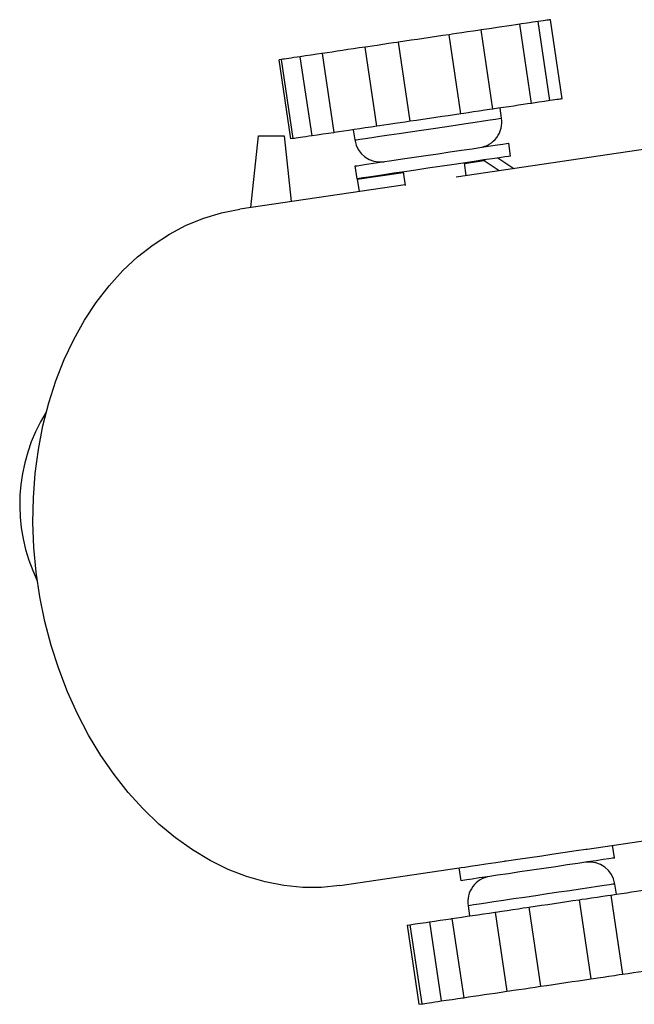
# Model space of a CAD drawing. Header units: millimetres. Extents: x 43 to 173, y 15 to 205.
# Tile 1 of 15: x 57 to 81, y 15 to 53. Entities that reach past the tile are written whole.
import ezdxf

# ---------------------------------------------------------------- set-up
doc = ezdxf.new("R2010")
doc.units = ezdxf.units.MM

msp = doc.modelspace()

# ---------------------------------------------------------------- linework, layer by layer
at = {"color": 7, "linetype": 'Continuous', "lineweight": 25}
for p, q in [((77.4433, 50.0626), (76.9896, 53.1292)), ((77.9231, 50.1336), (77.4694, 53.2002)), ((75.2275, 49.7348), (74.7738, 52.8014)), ((76.7322, 49.9574), (76.2785, 53.024)), ((72.0328, 49.2622), (71.5792, 52.3288)), ((73.9877, 49.5514), (73.534, 52.618)), ((70.738, 49.0706), (70.2844, 52.1372)), ((67.0423, 51.6576), (66.9533, 51.6444)), ((67.4069, 48.5778), (66.9533, 51.6444)), ((67.496, 48.591), (67.0423, 51.6576)), ((68.2244, 48.6987), (67.7707, 51.7654)), ((69.0797, 48.8253), (68.626, 51.8919)), ((75.5676, 49.3808), (75.5091, 49.7765)), ((90.1722, 49.5196), (73.8081, 47.0987)), ((69.821, 48.9349), (69.8795, 48.5393)), ((65.8551, 45.9221), (66.1473, 48.7018)), ((66.1473, 48.7018), (67.1473, 48.7018)), ((67.1473, 48.7018), (67.4152, 46.1529)), ((67.496, 48.591), (67.4069, 48.5778)), ((75.9203, 47.9166), (75.8471, 48.4112)), ((75.4778, 47.3457), (74.9303, 47.7095)), ((75.4272, 47.8437), (76.0493, 47.4303)), ((69.9754, 47.0371), (69.9022, 47.5317)), ((74.2033, 47.1572), (74.1302, 47.6518)), ((69.9783, 47.0176), (70.0486, 46.5425)), ((71.756, 47.3005), (71.8336, 46.776)), ((71.8292, 46.8059), (65.4281, 45.8589)), ((78.8804, 21.0607), (94.0505, 23.305)), ((79.9449, 20.7127), (79.8718, 21.2073)), ((75.7031, 20.6211), (75.7075, 20.5913)), ((69.3064, 19.6443), (73.9269, 20.3278)), ((74, 19.8332), (73.9269, 20.3278)), ((80.0167, 19.3081), (79.9581, 19.7038)), ((78.5754, 19.0949), (79.0291, 16.0282)), ((79.8072, 19.2771), (80.2609, 16.2105)), ((74.27, 18.8623), (74.3286, 18.4666)), ((76.6229, 18.806), (77.0765, 15.7394)), ((73.6485, 18.366), (74.1022, 15.2993)), ((75.3231, 18.6137), (75.7767, 15.5471)), ((71.9102, 18.1088), (72.0202, 18.1251)), ((71.9102, 18.1088), (72.3639, 15.0422)), ((72.0202, 18.1251), (72.4739, 15.0584)), ((72.7772, 18.2371), (73.2309, 15.1704)), ((72.3639, 15.0422), (72.4739, 15.0584))]:
    msp.add_line(p, q, dxfattribs=at)
at = {"color": 1, "linetype": 'Continuous', "lineweight": 25}
for p, q in [((74.1331, 47.6323), (74.8809, 47.7429)), ((74.9303, 47.7095), (74.9216, 47.7689)), ((69.9783, 47.0176), (71.7589, 47.281))]:
    msp.add_line(p, q, dxfattribs=at)
at = {"color": 7, "linetype": 'Continuous', "lineweight": 25, "flags": 128}
for points in [[(76.9896, 53.1292), (76.7786, 53.098), (76.5556, 53.065), (76.3452, 53.0339), (76.2785, 53.024)], [(77.4694, 53.2002), (77.4488, 53.1972), (77.4168, 53.1924), (77.3733, 53.186), (77.3186, 53.1779), (77.2527, 53.1682), (77.1758, 53.1568), (77.088, 53.1438), (76.9896, 53.1292)], [(74.7738, 52.8014), (74.6456, 52.7825), (74.4646, 52.7557), (74.2508, 52.724), (74.028, 52.6911), (73.8209, 52.6604), (73.6526, 52.6355), (73.5418, 52.6191), (73.534, 52.618)], [(76.2785, 53.024), (76.1175, 53.0002), (75.9481, 52.9751), (75.7704, 52.9489), (75.585, 52.9214), (75.3922, 52.8929), (75.1924, 52.8634), (74.9861, 52.8328), (74.7738, 52.8014)], [(71.5792, 52.3288), (71.5129, 52.319), (71.3773, 52.2989), (71.191, 52.2714), (70.9748, 52.2394), (70.7526, 52.2065), (70.5491, 52.1764), (70.387, 52.1524), (70.2844, 52.1372)], [(73.534, 52.618), (73.2942, 52.5825), (73.052, 52.5467), (72.808, 52.5106), (72.5627, 52.4743), (72.3166, 52.4379), (72.0703, 52.4015), (71.8243, 52.3651), (71.5792, 52.3288)], [(70.2844, 52.1372), (70.0573, 52.1036), (69.8349, 52.0707), (69.6177, 52.0386), (69.4062, 52.0073), (69.2009, 51.9769), (69.0021, 51.9475), (68.8103, 51.9192), (68.626, 51.8919)], [(67.7707, 51.7654), (67.6431, 51.7465), (67.5255, 51.7291), (67.4181, 51.7132), (67.3212, 51.6989), (67.235, 51.6861), (67.1597, 51.675), (67.0954, 51.6655), (67.0423, 51.6576)], [(68.626, 51.8919), (68.601, 51.8882), (68.4097, 51.8599), (68.1914, 51.8276), (67.9702, 51.7949), (67.7707, 51.7654)], [(77.4433, 50.0626), (77.2323, 50.0314), (77.0093, 49.9984), (76.7989, 49.9673), (76.7322, 49.9574)], [(77.9231, 50.1336), (77.9025, 50.1306), (77.8704, 50.1258), (77.827, 50.1194), (77.7723, 50.1113), (77.7064, 50.1015), (77.6295, 50.0902), (77.5417, 50.0772), (77.4433, 50.0626)], [(75.2275, 49.7348), (75.0993, 49.7158), (74.9183, 49.6891), (74.7045, 49.6574), (74.4816, 49.6245), (74.2746, 49.5938), (74.1063, 49.5689), (73.9954, 49.5525), (73.9877, 49.5514)], [(76.7322, 49.9574), (76.5712, 49.9336), (76.4017, 49.9085), (76.2241, 49.8822), (76.0387, 49.8548), (75.8458, 49.8263), (75.6461, 49.7967), (75.4398, 49.7662), (75.2275, 49.7348)], [(72.0328, 49.2622), (71.9666, 49.2524), (71.831, 49.2323), (71.6447, 49.2048), (71.4285, 49.1728), (71.2063, 49.1399), (71.0028, 49.1098), (70.8407, 49.0858), (70.738, 49.0706)], [(73.9877, 49.5514), (73.7479, 49.5159), (73.5057, 49.4801), (73.2617, 49.444), (73.0164, 49.4077), (72.7703, 49.3713), (72.524, 49.3348), (72.278, 49.2984), (72.0328, 49.2622)], [(70.738, 49.0706), (70.511, 49.037), (70.2886, 49.0041), (70.0714, 48.972), (69.8599, 48.9407), (69.6546, 48.9103), (69.4558, 48.8809), (69.264, 48.8525), (69.0797, 48.8253)], [(68.2244, 48.6987), (68.0968, 48.6799), (67.9792, 48.6625), (67.8718, 48.6466), (67.7749, 48.6322), (67.6887, 48.6195), (67.6134, 48.6083), (67.5491, 48.5988), (67.496, 48.591)], [(69.0797, 48.8253), (69.0547, 48.8216), (68.8634, 48.7933), (68.6451, 48.761), (68.4239, 48.7283), (68.2244, 48.6987)], [(69.9022, 47.5317), (69.976, 47.5426), (70.1209, 47.5641), (70.3336, 47.5956), (70.6088, 47.6363), (70.9396, 47.6852), (71.3179, 47.7412), (71.7345, 47.8028), (72.179, 47.8686), (72.6405, 47.9368), (73.1077, 48.006), (73.569, 48.0742), (74.0131, 48.1399), (74.4291, 48.2014), (74.8067, 48.2573), (75.1365, 48.3061), (75.4106, 48.3467), (75.6221, 48.3779), (75.7658, 48.3992), (75.8383, 48.4099), (75.8471, 48.4112)], [(75.9203, 47.9166), (75.9114, 47.9153), (75.839, 47.9046), (75.6953, 47.8833), (75.4838, 47.852), (75.2097, 47.8115), (74.8798, 47.7627), (74.5023, 47.7068), (74.0863, 47.6453), (73.6422, 47.5796), (73.1809, 47.5113), (72.7137, 47.4422), (72.2522, 47.3739), (71.8077, 47.3082), (71.3911, 47.2466), (71.0128, 47.1906), (70.6819, 47.1416), (70.4068, 47.1009), (70.1941, 47.0695), (70.0491, 47.048), (69.9754, 47.0371)], [(69.9754, 47.0371), (69.9754, 47.0368), (69.9756, 47.0359), (69.9758, 47.0344), (69.9761, 47.0322), (69.9765, 47.0295), (69.977, 47.0261), (69.9776, 47.0221), (69.9783, 47.0176)], [(69.3064, 19.6443), (68.5884, 19.5738), (67.8638, 19.5736), (67.1367, 19.6437), (66.4107, 19.7838), (65.6899, 19.993), (64.978, 20.2703), (64.2789, 20.6143), (63.5962, 21.0229), (62.9337, 21.4942), (62.2948, 22.0255), (61.683, 22.6141), (61.1015, 23.2567), (60.5534, 23.95), (60.0417, 24.6902), (59.5691, 25.4735), (59.138, 26.2956), (58.7509, 27.1521), (58.4098, 28.0386), (58.1164, 28.9501), (57.8725, 29.882), (57.6791, 30.8291), (57.5375, 31.7865), (57.4483, 32.7491), (57.412, 33.7117), (57.4288, 34.6691), (57.4987, 35.6163), (57.6212, 36.5483), (57.7957, 37.46), (58.0213, 38.3465), (58.2968, 39.2032), (58.6206, 40.0255), (58.9911, 40.809), (59.4063, 41.5495), (59.864, 42.243), (60.3617, 42.8859), (60.8968, 43.4748), (61.4664, 44.0064), (62.0675, 44.4779), (62.6969, 44.887), (63.3512, 45.2312), (64.0269, 45.5089), (64.7204, 45.7185), (65.4281, 45.8589)], [(73.9269, 20.3278), (74.0006, 20.3387), (74.1456, 20.3602), (74.3583, 20.3916), (74.6334, 20.4324), (74.9642, 20.4813), (75.3426, 20.5373), (75.7591, 20.5989), (76.2036, 20.6647), (76.6652, 20.7329), (77.1323, 20.8021), (77.5937, 20.8703), (78.0378, 20.936), (78.4537, 20.9975), (78.8313, 21.0534), (78.8804, 21.0607)], [(79.9449, 20.7127), (79.9361, 20.7114), (79.8637, 20.7007), (79.7199, 20.6794), (79.5084, 20.6481), (79.2344, 20.6076), (78.9045, 20.5588), (78.5269, 20.5029), (78.111, 20.4414), (77.6668, 20.3757), (77.2055, 20.3074), (76.7383, 20.2383), (76.2768, 20.17), (75.8323, 20.1043), (75.4157, 20.0427), (75.0374, 19.9867), (74.7066, 19.9377), (74.4314, 19.897), (74.2188, 19.8656), (74.0738, 19.8441), (74, 19.8332)], [(79.8072, 19.2771), (80.0176, 19.3082), (80.2217, 19.3384), (80.4192, 19.3676), (80.6095, 19.3958), (80.7924, 19.4229), (80.9673, 19.4487), (81.134, 19.4734), (81.292, 19.4968)], [(76.6229, 18.806), (76.8684, 18.8423), (77.1145, 18.8787), (77.3608, 18.9152), (77.6067, 18.9516), (77.8516, 18.9878), (78.0951, 19.0238), (78.3365, 19.0595), (78.5754, 19.0949)], [(78.5754, 19.0949), (78.5762, 19.095), (78.684, 19.1109), (78.85, 19.1355), (79.0557, 19.1659), (79.2784, 19.1989), (79.4931, 19.2306), (79.6762, 19.2577), (79.8072, 19.2771)], [(75.3231, 18.6137), (75.4226, 18.6284), (75.5823, 18.6521), (75.7842, 18.6819), (76.0061, 18.7148), (76.2232, 18.7469), (76.4114, 18.7747), (76.5498, 18.7952), (76.6229, 18.806)], [(72.7772, 18.2371), (72.975, 18.2663), (73.1958, 18.299), (73.4148, 18.3314), (73.6078, 18.3599), (73.6485, 18.366)], [(73.6485, 18.366), (73.8354, 18.3936), (74.0296, 18.4223), (74.2306, 18.4521), (74.4381, 18.4828), (74.6515, 18.5144), (74.8705, 18.5467), (75.0945, 18.5799), (75.3231, 18.6137)], [(72.0202, 18.1251), (72.0771, 18.1335), (72.1451, 18.1435), (72.2241, 18.1552), (72.314, 18.1685), (72.4144, 18.1834), (72.5252, 18.1998), (72.6463, 18.2177), (72.7772, 18.2371)], [(80.2609, 16.2105), (80.4712, 16.2416), (80.6754, 16.2718), (80.8728, 16.301), (81.0632, 16.3292), (81.2461, 16.3562), (81.421, 16.3821), (81.5877, 16.4068), (81.7456, 16.4301)], [(77.0765, 15.7394), (77.322, 15.7757), (77.5682, 15.8121), (77.8145, 15.8486), (78.0604, 15.8849), (78.3053, 15.9212), (78.5488, 15.9572), (78.7902, 15.9929), (79.0291, 16.0282)], [(79.0291, 16.0282), (79.0299, 16.0284), (79.1377, 16.0443), (79.3037, 16.0689), (79.5094, 16.0993), (79.732, 16.1322), (79.9468, 16.164), (80.1299, 16.1911), (80.2609, 16.2105)], [(75.7767, 15.5471), (75.8763, 15.5618), (76.036, 15.5854), (76.2379, 15.6153), (76.4598, 15.6481), (76.6769, 15.6803), (76.8651, 15.7081), (77.0035, 15.7286), (77.0765, 15.7394)], [(73.2309, 15.1704), (73.4287, 15.1997), (73.6495, 15.2324), (73.8685, 15.2648), (74.0615, 15.2933), (74.1022, 15.2993)], [(74.1022, 15.2993), (74.2891, 15.327), (74.4832, 15.3557), (74.6843, 15.3855), (74.8918, 15.4162), (75.1052, 15.4477), (75.3242, 15.4801), (75.5482, 15.5133), (75.7767, 15.5471)], [(72.4739, 15.0584), (72.5308, 15.0669), (72.5988, 15.0769), (72.6778, 15.0886), (72.7676, 15.1019), (72.8681, 15.1168), (72.9789, 15.1332), (73.0999, 15.1511), (73.2309, 15.1704)]]:
    msp.add_lwpolyline(points, dxfattribs=at)
at = {"color": 1, "linetype": 'Continuous', "lineweight": 25, "flags": 128}
for points in [[(70.0834, 48.5694), (70.2813, 48.5987), (70.5393, 48.6369), (70.8511, 48.683), (71.2091, 48.736), (71.6043, 48.7944), (72.0271, 48.857), (72.467, 48.9221), (72.9133, 48.9881), (73.3549, 49.0534), (73.7809, 49.1164), (74.1809, 49.1756), (74.545, 49.2295), (74.8643, 49.2767), (75.1308, 49.3161), (75.3381, 49.3468), (75.481, 49.368), (75.556, 49.3791), (75.5676, 49.3808)], [(69.8795, 48.5393), (69.8859, 48.5402), (69.9505, 48.5497), (70.0834, 48.5694)], [(79.9581, 19.7038), (79.9502, 19.7026), (79.8821, 19.6925), (79.7459, 19.6724), (79.5449, 19.6426), (79.284, 19.6041), (78.9697, 19.5575), (78.6097, 19.5043), (78.2128, 19.4456), (77.789, 19.3829), (77.3484, 19.3177), (76.9022, 19.2517), (76.4611, 19.1864), (76.0361, 19.1235), (75.6377, 19.0646), (75.2756, 19.011), (74.9588, 18.9642), (74.695, 18.9251), (74.4909, 18.8949), (74.3513, 18.8743), (74.2797, 18.8637), (74.27, 18.8623)]]:
    msp.add_lwpolyline(points, dxfattribs=at)
at = {"color": 7, "linetype": 'Continuous', "lineweight": 25}
for centre, radius, start, end in [((74.5784, 49.2344), 1, 278.41549, 8.41549), ((70.8688, 48.6856), 1, 188.41549, 278.41549), ((63.6473, 34.4142), 6.75, 147.97173, 206.00134), ((78.9689, 19.5574), 1, 8.41549, 98.41549), ((75.2593, 19.0086), 1, 98.41549, 188.41549)]:
    msp.add_arc(centre, radius, start, end, dxfattribs=at)
msp.add_ellipse((91.5137, 51.7609), major_axis=(17.6611, 2.6128), ratio=0.2894737, start_param=3.4442686, end_param=3.4524372, dxfattribs=at)

doc.saveas('drawing.dxf')
